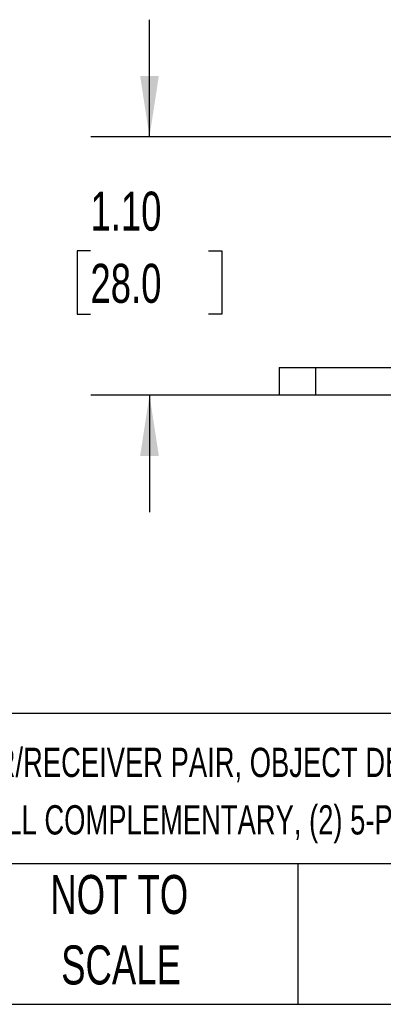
# Model space of a CAD drawing. Header units: inches. Extents: x 0.2 to 10.8, y 0.2 to 8.2.
# Tile 2 of 24: x 1.382 to 2.159, y 0.25 to 2.352. Entities that reach past the tile are written whole.
import ezdxf

# ---------------------------------------------------------------- set-up
doc = ezdxf.new("R2010")
doc.units = ezdxf.units.IN
doc.header["$MEASUREMENT"] = 0
doc.layers.add('DIMENSIONS', color=140, linetype='Continuous', lineweight=25)
doc.layers.add('TEXT', color=140, linetype='Continuous', lineweight=25)
doc.styles.add('SLDTEXTSTYLE0', font='TXT', dxfattribs={"width": 0.7})
doc.dimstyles.new('SLDDIMSTYLE4', dxfattribs={"dimtxt": 0.084961, "dimasz": 0.13, "dimexe": 0, "dimexo": 0.0625, "dimgap": 0.02124, "dimtad": 0, "dimtih": 1, "dimtoh": 1, "dimlfac": 2, "dimrnd": 1e-09, "dimzin": 4, "dimdsep": 46, "dimtxsty": 'SLDTEXTSTYLE0', "dimsah": 1, "dimcen": 0.09, "dimadec": 0, "dimazin": 1, "dimtfac": 1, "dimtmove": 0, "dimatfit": 0, "dimfxl": 0, "dimfrac": 2, "dimtolj": 1, "dimtzin": 12, "dimarcsym": 0})

# ---------------------------------------------------------------- blocks, each defined once
blk = doc.blocks.new('_D_4')
at = {"layer": 'DIMENSIONS'}
for p, q in [((1.6597, 2.1018), (1.6597, 2.3518)), ((2.5687, 2.1018), (1.5347, 2.1018)), ((1.5335, 1.8583), (1.505, 1.8583)), ((1.505, 1.8583), (1.505, 1.7232)), ((1.786, 1.8583), (1.8145, 1.8583)), ((1.8145, 1.8583), (1.8145, 1.7232)), ((1.505, 1.7232), (1.5335, 1.7232)), ((1.8145, 1.7232), (1.786, 1.7232)), ((2.5687, 1.5506), (1.5347, 1.5506)), ((1.6597, 1.5506), (1.6597, 1.3006))]:
    blk.add_line(p, q, dxfattribs=at)
for points in [[(1.6597, 2.1018), (1.6797, 2.2318), (1.6397, 2.2318)], [(1.6597, 1.5506), (1.6397, 1.4206), (1.6797, 1.4206)]]:
    blk.add_solid(points, dxfattribs=at)
at = {"layer": 'DIMENSIONS', "char_height": 0.08333, "attachment_point": 1, "style": 'SLDTEXTSTYLE0'}
for s, insert in [('1.10', (1.5335, 1.9847)), ('28.0', (1.5335, 1.8307))]:
    blk.add_mtext(s, dxfattribs=dict(at, insert=insert))

msp = doc.modelspace()

# ---------------------------------------------------------------- linework, layer by layer
for p, q in [((1.9365, 1.6096), (1.9365, 1.5505)), ((1.9365, 1.6096), (2.0152, 1.6096)), ((2.0152, 1.5505), (2.0152, 1.6096)), ((2.0152, 1.6096), (2.3892, 1.6096)), ((2.0152, 1.5505), (1.9365, 1.5505)), ((2.4089, 1.5505), (2.0152, 1.5505))]:
    msp.add_line(p, q)
at = {"layer": 'TEXT'}
for p, q in [((10.75, 0.8711), (0.25, 0.8711)), ((10.75, 0.55), (0.25, 0.55)), ((1.9768, 0.55), (1.9768, 0.25)), ((0.25, 0.25), (10.75, 0.25))]:
    msp.add_line(p, q, dxfattribs=at)

# ---------------------------------------------------------------- texts
at = {"layer": 'TEXT', "style": 'SLDTEXTSTYLE0'}
for s, insert, char_height, attachment_point in [('REER MICRON, LIGHT GRID, SENDER/RECEIVER PAIR, OBJECT DETECTION, 30MM RESOLUTION, 120MM DETECTION HEIGHT, 0-10M', (0.3136, 0.7977), 0.0625, 1), ('OPERATING DISTANCE, (2) PUSH-PULL COMPLEMENTARY, (2) 5-PIN M12 QUICK-DISCONNECTS.', (0.3136, 0.675), 0.0625, 1), ('NOT TO', (1.5951, 0.5261), 0.08333, 2), ('SCALE', (1.5989, 0.3757), 0.08333, 2)]:
    msp.add_mtext(s, dxfattribs=dict(at, insert=insert, char_height=char_height, attachment_point=attachment_point))

# ---------------------------------------------------------------- dimensions: what is measured, and where the dimension line sits
at = {"layer": 'DIMENSIONS'}
dim = msp.add_linear_dim(base=(1.6597, 1.5506), p1=(2.6187, 2.1018), p2=(2.6187, 1.5506), angle=90, dimstyle='SLDDIMSTYLE4', dxfattribs=at)
dim.commit()
dim.dimension.update_dxf_attribs({"geometry": '_D_4', "text_midpoint": (1.6597, 1.8583), "dimtype": 160})

doc.saveas('drawing.dxf')
